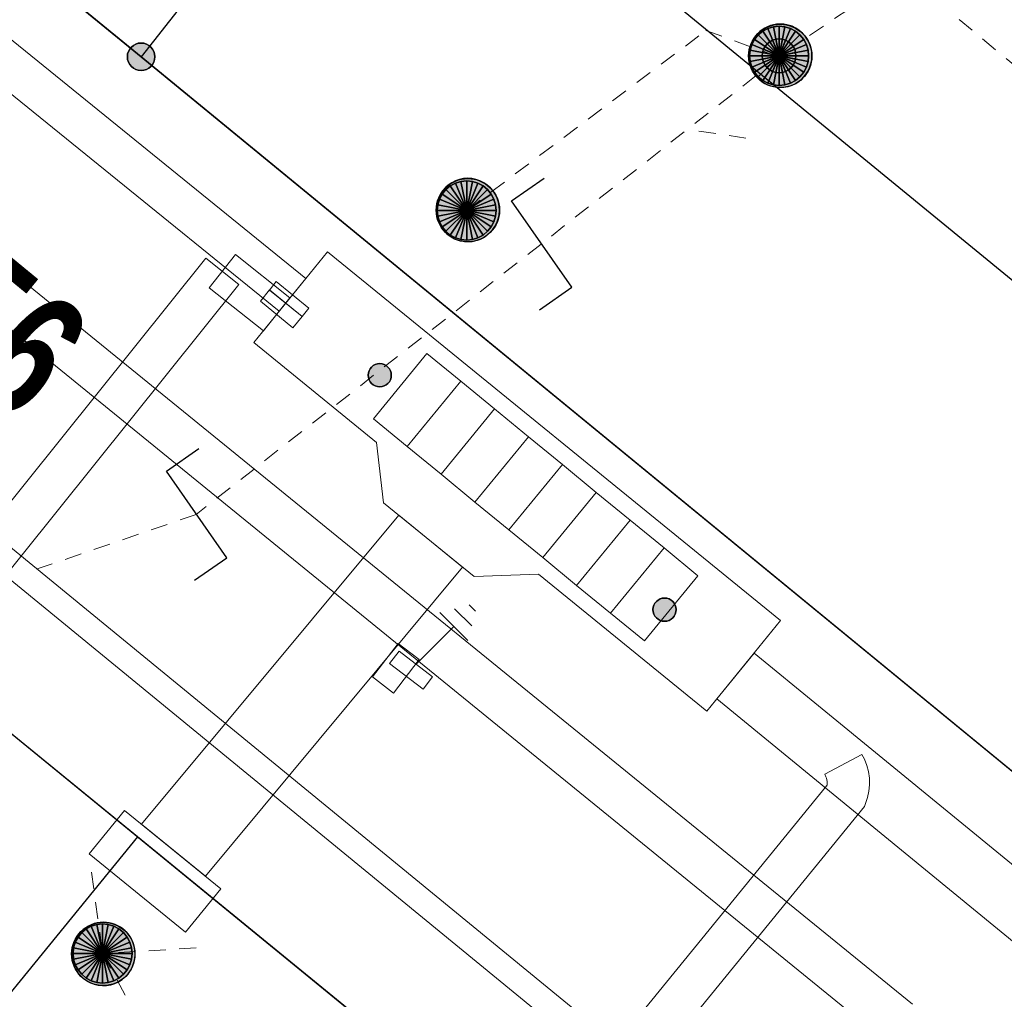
# Model space of a CAD drawing. Header units: metres. Extents: x 2695560 to 2696939, y 1260529 to 1262050.
# Tile 81 of 256: x 2696045 to 2696057, y 1260855 to 1260867. Entities that reach past the tile are written whole.
import ezdxf

# ---------------------------------------------------------------- set-up
doc = ezdxf.new("R2010")
doc.units = ezdxf.units.M
doc.linetypes.add('AUSGEZOGEN', pattern=[0])
doc.linetypes.add('VERDECKT2_S2', pattern=[0.36, 0.2, -0.16])
for name, color, linetype in [('XR$1$AV_Grenzpunkte', 7, 'AUSGEZOGEN'), ('XR$1$AV_Grundstück-Nr.', 7, 'AUSGEZOGEN'), ('XR$1$AV_Linien (BB)', 7, 'AUSGEZOGEN'), ('XR$1$AW_LK_Schachtdeckel', 24, 'AUSGEZOGEN'), ('XR$1$AW_LK_Zwischenpunkt', 24, 'AUSGEZOGEN'), ('XR$1$EW_LK_Knoten', 1, 'AUSGEZOGEN'), ('XR$1$Liegenschaftsgrenzen', 7, 'AUSGEZOGEN'), ('XR$1$PFAV', 255, 'AUSGEZOGEN'), ('XR$1$PFAW', 255, 'AUSGEZOGEN'), ('XR$1$RAEW', 8, 'AUSGEZOGEN'), ('XR$1$RP_Abstandslinie', 7, 'AUSGEZOGEN')]:
    doc.layers.add(name, color=color, linetype=linetype)
for name, color, linetype, lineweight in [('XR$2$ABW-Linie-R-ungenau', 4, 'VERDECKT2_S2', 18), ('XR$2$ABW-LinieFlaeche-R-genau', 4, 'AUSGEZOGEN', 18), ('XR$2$ABW-Punkt', 6, 'AUSGEZOGEN', 18), ('XR$2$ELE-Flaeche-oberirdisch', 1, 'AUSGEZOGEN', 18), ('XR$2$ELE-LinieAnker_Strebe', 1, 'AUSGEZOGEN', 18), ('XR$2$ELE-LinieFlaeche-genau', 1, 'AUSGEZOGEN', 18), ('XR$2$GAS-Linie-genau', 12, 'AUSGEZOGEN', 18), ('XR$2$WAS-Linie-genau', 5, 'AUSGEZOGEN', 18)]:
    doc.layers.add(name, color=color, linetype=linetype, lineweight=lineweight)
doc.styles.add('ARIAL', font='arial.ttf')

# ---------------------------------------------------------------- blocks, each defined once
blk = doc.blocks.new('COMPLEXOBJECT_769')
at = {"layer": 'XR$1$AV_Linien (BB)', "color": 7, "linetype": 'AUSGEZOGEN', "transparency": 33554687}
blk.add_line((6057.02, 10847.78), (6045.408, 10857.262), dxfattribs=at)
blk = doc.blocks.new('COMPLEXOBJECT_1176')
at = {"layer": 'XR$1$Liegenschaftsgrenzen', "color": 7, "linetype": 'AUSGEZOGEN', "transparency": 33554687}
blk.add_line((6041.04, 10860.83), (6057.02, 10847.78), dxfattribs=at)
blk = doc.blocks.new('COMPLEXOBJECT_1180')
at = {"layer": 'XR$1$Liegenschaftsgrenzen', "color": 7, "linetype": 'AUSGEZOGEN', "transparency": 33554687}
blk.add_line((6045.45, 10866.5), (6061.23, 10853.56), dxfattribs=at)
blk = doc.blocks.new('BAV15')
at = {"layer": 'XR$1$PFAV', "transparency": 33554687}
blk.add_hatch(color=7, dxfattribs=at).paths.add_polyline_path([(0.5, 0), (0.49, 0.101), (0.459, 0.197), (0.41, 0.286), (0.344, 0.362), (0.264, 0.424), (0.174, 0.469), (0.076, 0.494), (-0.025, 0.499), (-0.125, 0.484), (-0.22, 0.449), (-0.306, 0.395), (-0.379, 0.326), (-0.437, 0.243), (-0.477, 0.15), (-0.497, 0.051), (-0.497, -0.051), (-0.477, -0.15), (-0.437, -0.243), (-0.379, -0.326), (-0.306, -0.395), (-0.22, -0.449), (-0.125, -0.484), (-0.025, -0.499), (0.076, -0.494), (0.174, -0.469), (0.264, -0.424), (0.344, -0.362), (0.41, -0.286), (0.459, -0.197), (0.49, -0.101)])
at = {"color": 7, "transparency": 33554687}
for start, end in [(90, 270), (270, 90)]:
    blk.add_arc((0, 0), 0.5, start, end, dxfattribs=at)
at = {"layer": 'XR$1$PFAV', "transparency": 33554687}
blk.add_circle((0, 0), 0.5, dxfattribs=at)
blk = doc.blocks.new('BAW2093')
at = {"transparency": 33554687}
blk.add_lwpolyline([(-0.375, -0.5), (0, -0.5), (0, 0.5), (0.375, 0.5)], dxfattribs=at)
blk = doc.blocks.new('BAW2082')
at = {"layer": 'XR$1$PFAW', "transparency": 33554687}
blk.add_hatch(color=7, dxfattribs=at).paths.add_polyline_path([(0.509, -0.003), (0.499, 0.098), (0.469, 0.194), (0.42, 0.283), (0.354, 0.359), (0.274, 0.421), (0.183, 0.466), (0.085, 0.491), (-0.016, 0.496), (-0.116, 0.481), (-0.211, 0.446), (-0.297, 0.392), (-0.37, 0.323), (-0.428, 0.24), (-0.468, 0.147), (-0.488, 0.047), (-0.488, -0.054), (-0.468, -0.153), (-0.428, -0.246), (-0.37, -0.329), (-0.297, -0.398), (-0.211, -0.452), (-0.116, -0.487), (-0.016, -0.502), (0.085, -0.497), (0.183, -0.472), (0.274, -0.427), (0.354, -0.366), (0.42, -0.289), (0.469, -0.2), (0.499, -0.104)])
at = {"transparency": 33554687}
for start, end in [(91.1948, 268.8052), (268.8052, 91.1948)]:
    blk.add_arc((0.01, 0), 0.5, start, end, dxfattribs=at)
at = {"layer": 'XR$1$PFAW', "transparency": 33554687}
blk.add_circle((0.009, -0.003), 0.5, dxfattribs=at)
blk = doc.blocks.new('BEW957')
at = {"layer": 'XR$1$RAEW', "transparency": 33554687}
blk.add_hatch(color=1, dxfattribs=at).paths.add_polyline_path([(-0.5, 0), (-0.497, -0.051), (-0.49, -0.101), (-0.477, -0.15), (-0.459, -0.197), (-0.437, -0.243), (-0.41, -0.286), (-0.379, -0.326), (-0.344, -0.362), (-0.306, -0.395), (-0.264, -0.424), (-0.22, -0.449), (-0.174, -0.469), (-0.125, -0.484), (-0.076, -0.494), (-0.025, -0.499), (0.025, -0.499), (0.076, -0.494), (0.125, -0.484), (0.174, -0.469), (0.22, -0.449), (0.264, -0.424), (0.306, -0.395), (0.344, -0.362), (0.379, -0.326), (0.41, -0.286), (0.437, -0.243), (0.459, -0.197), (0.477, -0.15), (0.49, -0.101), (0.497, -0.051), (0.5, 0), (0.497, 0.051), (0.49, 0.101), (0.477, 0.15), (0.459, 0.197), (0.437, 0.243), (0.41, 0.286), (0.379, 0.326), (0.344, 0.362), (0.306, 0.395), (0.264, 0.424), (0.22, 0.449), (0.174, 0.469), (0.125, 0.484), (0.076, 0.494), (0.025, 0.499), (-0.025, 0.499), (-0.076, 0.494), (-0.125, 0.484), (-0.174, 0.469), (-0.22, 0.449), (-0.264, 0.424), (-0.306, 0.395), (-0.344, 0.362), (-0.379, 0.326), (-0.41, 0.286), (-0.437, 0.243), (-0.459, 0.197), (-0.477, 0.15), (-0.49, 0.101), (-0.497, 0.051)])
at = {"color": 1, "transparency": 33554687}
for start, end in [(90, 180), (0, 90), (180, 270), (270, 0)]:
    blk.add_arc((0, 0), 0.5, start, end, dxfattribs=at)
at = {"layer": 'XR$1$RAEW', "color": 1, "transparency": 33554687}
blk.add_circle((0, 0), 0.5, dxfattribs=at)
blk = doc.blocks.new('BEWLP2645')
at = {"color": 1, "transparency": 33554687}
for p, q in [((-1, -0.375), (-1, 0.375)), ((-1.249, -0.231), (-1.249, 0.231)), ((-1.499, -0.087), (-1.499, 0.087)), ((0, 0), (-1, 0))]:
    blk.add_line(p, q, dxfattribs=at)
blk = doc.blocks.new('ABW-KONTROLLSCHACHT')
at = {"layer": 'XR$2$ABW-Punkt', "linetype": 'AUSGEZOGEN', "lineweight": 25, "transparency": 33554687}
for points in [[(0, 350, 2500), (0, 0, 2500), (-68, 343, 2500)], [(0, 350), (0, 0), (-68, 343)], [(0, 350, 2500), (0, 350), (-68, 343), (-68, 343, 2500)], [(68, 343, 2500), (0, 0, 2500), (0, 350, 2500)], [(68, 343), (0, 0), (0, 350)], [(68, 343, 2500), (68, 343), (0, 350), (0, 350, 2500)], [(-247, 247, 2500), (0, 0, 2500), (-291, 194, 2500)], [(-247, 247), (0, 0), (-291, 194)], [(-247, 247, 2500), (-247, 247), (-291, 194), (-291, 194, 2500)], [(-194, 291, 2500), (0, 0, 2500), (-247, 247, 2500)], [(-194, 291), (0, 0), (-247, 247)], [(-194, 291, 2500), (-194, 291), (-247, 247), (-247, 247, 2500)], [(-134, 323, 2500), (0, 0, 2500), (-194, 291, 2500)], [(-134, 323), (0, 0), (-194, 291)], [(-134, 323, 2500), (-134, 323), (-194, 291), (-194, 291, 2500)], [(-68, 343, 2500), (0, 0, 2500), (-134, 323, 2500)], [(-68, 343), (0, 0), (-134, 323)], [(-68, 343, 2500), (-68, 343), (-134, 323), (-134, 323, 2500)], [(134, 323, 2500), (0, 0, 2500), (68, 343, 2500)], [(134, 323), (0, 0), (68, 343)], [(194, 291, 2500), (0, 0, 2500), (134, 323, 2500)], [(194, 291), (0, 0), (134, 323)], [(247, 247, 2500), (0, 0, 2500), (194, 291, 2500)], [(247, 247), (0, 0), (194, 291)], [(291, 194, 2500), (0, 0, 2500), (247, 247, 2500)], [(291, 194), (0, 0), (247, 247)], [(134, 323, 2500), (134, 323), (68, 343), (68, 343, 2500)], [(194, 291, 2500), (194, 291), (134, 323), (134, 323, 2500)], [(247, 247, 2500), (247, 247), (194, 291), (194, 291, 2500)], [(291, 194, 2500), (291, 194), (247, 247), (247, 247, 2500)], [(-323, 134, 2500), (0, 0, 2500), (-343, 68, 2500)], [(-323, 134), (0, 0), (-343, 68)], [(-323, 134, 2500), (-323, 134), (-343, 68), (-343, 68, 2500)], [(-291, 194, 2500), (0, 0, 2500), (-323, 134, 2500)], [(-291, 194), (0, 0), (-323, 134)], [(-291, 194, 2500), (-291, 194), (-323, 134), (-323, 134, 2500)], [(323, 134, 2500), (0, 0, 2500), (291, 194, 2500)], [(323, 134), (0, 0), (291, 194)], [(343, 68, 2500), (0, 0, 2500), (323, 134, 2500)], [(343, 68), (0, 0), (323, 134)], [(323, 134, 2500), (323, 134), (291, 194), (291, 194, 2500)], [(343, 68, 2500), (343, 68), (323, 134), (323, 134, 2500)], [(-343, 68, 2500), (0, 0, 2500), (-350, 0, 2500)], [(-343, 68), (0, 0), (-350, 0)], [(-343, 68, 2500), (-343, 68), (-350, 0), (-350, 0, 2500)], [(-350, 0, 2500), (0, 0, 2500), (-343, -68, 2500)], [(-350, 0), (0, 0), (-343, -68)], [(-343, -68, 2500), (0, 0, 2500), (-323, -134, 2500)], [(-343, -68), (0, 0), (-323, -134)], [(-323, -134, 2500), (0, 0, 2500), (-291, -194, 2500)], [(-323, -134), (0, 0), (-291, -194)], [(-291, -194, 2500), (0, 0, 2500), (-247, -247, 2500)], [(-291, -194), (0, 0), (-247, -247)], [(-247, -247, 2500), (0, 0, 2500), (-194, -291, 2500)], [(-247, -247), (0, 0), (-194, -291)], [(-194, -291, 2500), (0, 0, 2500), (-134, -323, 2500)], [(-194, -291), (0, 0), (-134, -323)], [(-134, -323, 2500), (0, 0, 2500), (-68, -343, 2500)], [(-134, -323), (0, 0), (-68, -343)], [(-68, -343, 2500), (0, 0, 2500), (0, -350, 2500)], [(-68, -343), (0, 0), (0, -350)], [(350, 0, 2500), (0, 0, 2500), (343, 68, 2500)], [(350, 0), (0, 0), (343, 68)], [(0, -350, 2500), (0, 0, 2500), (68, -343, 2500)], [(68, -343, 2500), (0, 0, 2500), (134, -323, 2500)], [(134, -323, 2500), (0, 0, 2500), (194, -291, 2500)], [(194, -291, 2500), (0, 0, 2500), (247, -247, 2500)], [(247, -247, 2500), (0, 0, 2500), (291, -194, 2500)], [(291, -194, 2500), (0, 0, 2500), (323, -134, 2500)], [(323, -134, 2500), (0, 0, 2500), (343, -68, 2500)], [(343, -68, 2500), (0, 0, 2500), (350, 0, 2500)], [(0, -350), (0, 0), (68, -343)], [(68, -343), (0, 0), (134, -323)], [(134, -323), (0, 0), (194, -291)], [(194, -291), (0, 0), (247, -247)], [(247, -247), (0, 0), (291, -194)], [(291, -194), (0, 0), (323, -134)], [(323, -134), (0, 0), (343, -68)], [(343, -68), (0, 0), (350, 0)], [(350, 0, 2500), (350, 0), (343, 68), (343, 68, 2500)], [(-350, 0, 2500), (-350, 0), (-343, -68), (-343, -68, 2500)], [(-343, -68, 2500), (-343, -68), (-323, -134), (-323, -134, 2500)], [(323, -134, 2500), (323, -134), (343, -68), (343, -68, 2500)], [(343, -68, 2500), (343, -68), (350, 0), (350, 0, 2500)], [(-323, -134, 2500), (-323, -134), (-291, -194), (-291, -194, 2500)], [(-291, -194, 2500), (-291, -194), (-247, -247), (-247, -247, 2500)], [(247, -247, 2500), (247, -247), (291, -194), (291, -194, 2500)], [(291, -194, 2500), (291, -194), (323, -134), (323, -134, 2500)], [(-247, -247, 2500), (-247, -247), (-194, -291), (-194, -291, 2500)], [(-194, -291, 2500), (-194, -291), (-134, -323), (-134, -323, 2500)], [(-134, -323, 2500), (-134, -323), (-68, -343), (-68, -343, 2500)], [(-68, -343, 2500), (-68, -343), (0, -350), (0, -350, 2500)], [(0, -350, 2500), (0, -350), (68, -343), (68, -343, 2500)], [(68, -343, 2500), (68, -343), (134, -323), (134, -323, 2500)], [(134, -323, 2500), (134, -323), (194, -291), (194, -291, 2500)], [(194, -291, 2500), (194, -291), (247, -247), (247, -247, 2500)]]:
    blk.add_3dface(points, dxfattribs=at)
blk = doc.blocks.new('ABW-NORMSCHACHT_WEITERE')
at = {"layer": 'XR$2$ABW-Punkt', "linetype": 'AUSGEZOGEN', "lineweight": 25, "transparency": 33554687}
for points in [[(-141, 141, 2500), (0, 0, 2500), (-166, 111, 2500)], [(-141, 141), (0, 0), (-166, 111)], [(-141, 141, 2500), (-141, 141), (-166, 111), (-166, 111, 2500)], [(-111, 166, 2500), (0, 0, 2500), (-141, 141, 2500)], [(-111, 166), (0, 0), (-141, 141)], [(-111, 166, 2500), (-111, 166), (-141, 141), (-141, 141, 2500)], [(-77, 185, 2500), (0, 0, 2500), (-111, 166, 2500)], [(-77, 185), (0, 0), (-111, 166)], [(-77, 185, 2500), (-77, 185), (-111, 166), (-111, 166, 2500)], [(-39, 196, 2500), (0, 0, 2500), (-77, 185, 2500)], [(-39, 196), (0, 0), (-77, 185)], [(-39, 196, 2500), (-39, 196), (-77, 185), (-77, 185, 2500)], [(0, 200, 2500), (0, 0, 2500), (-39, 196, 2500)], [(0, 200), (0, 0), (-39, 196)], [(0, 200, 2500), (0, 200), (-39, 196), (-39, 196, 2500)], [(39, 196, 2500), (0, 0, 2500), (0, 200, 2500)], [(39, 196), (0, 0), (0, 200)], [(39, 196, 2500), (39, 196), (0, 200), (0, 200, 2500)], [(77, 185, 2500), (0, 0, 2500), (39, 196, 2500)], [(77, 185), (0, 0), (39, 196)], [(111, 166, 2500), (0, 0, 2500), (77, 185, 2500)], [(111, 166), (0, 0), (77, 185)], [(141, 141, 2500), (0, 0, 2500), (111, 166, 2500)], [(141, 141), (0, 0), (111, 166)], [(166, 111, 2500), (0, 0, 2500), (141, 141, 2500)], [(166, 111), (0, 0), (141, 141)], [(77, 185, 2500), (77, 185), (39, 196), (39, 196, 2500)], [(111, 166, 2500), (111, 166), (77, 185), (77, 185, 2500)], [(141, 141, 2500), (141, 141), (111, 166), (111, 166, 2500)], [(166, 111, 2500), (166, 111), (141, 141), (141, 141, 2500)], [(-196, 39, 2500), (0, 0, 2500), (-200, 0, 2500)], [(-196, 39), (0, 0), (-200, 0)], [(-196, 39, 2500), (-196, 39), (-200, 0), (-200, 0, 2500)], [(-200, 0, 2500), (0, 0, 2500), (-196, -39, 2500)], [(-200, 0), (0, 0), (-196, -39)], [(-185, 77, 2500), (0, 0, 2500), (-196, 39, 2500)], [(-185, 77), (0, 0), (-196, 39)], [(-185, 77, 2500), (-185, 77), (-196, 39), (-196, 39, 2500)], [(-196, -39, 2500), (0, 0, 2500), (-185, -77, 2500)], [(-196, -39), (0, 0), (-185, -77)], [(-166, 111, 2500), (0, 0, 2500), (-185, 77, 2500)], [(-166, 111), (0, 0), (-185, 77)], [(-166, 111, 2500), (-166, 111), (-185, 77), (-185, 77, 2500)], [(-185, -77, 2500), (0, 0, 2500), (-166, -111, 2500)], [(-185, -77), (0, 0), (-166, -111)], [(-166, -111, 2500), (0, 0, 2500), (-141, -141, 2500)], [(-166, -111), (0, 0), (-141, -141)], [(-141, -141, 2500), (0, 0, 2500), (-111, -166, 2500)], [(-141, -141), (0, 0), (-111, -166)], [(-111, -166, 2500), (0, 0, 2500), (-77, -185, 2500)], [(-111, -166), (0, 0), (-77, -185)], [(-77, -185, 2500), (0, 0, 2500), (-39, -196, 2500)], [(-77, -185), (0, 0), (-39, -196)], [(-39, -196, 2500), (0, 0, 2500), (0, -200, 2500)], [(-39, -196), (0, 0), (0, -200)], [(185, 77, 2500), (0, 0, 2500), (166, 111, 2500)], [(185, 77), (0, 0), (166, 111)], [(196, 39, 2500), (0, 0, 2500), (185, 77, 2500)], [(196, 39), (0, 0), (185, 77)], [(200, 0, 2500), (0, 0, 2500), (196, 39, 2500)], [(200, 0), (0, 0), (196, 39)], [(0, -200, 2500), (0, 0, 2500), (39, -196, 2500)], [(39, -196, 2500), (0, 0, 2500), (77, -185, 2500)], [(77, -185, 2500), (0, 0, 2500), (111, -166, 2500)], [(111, -166, 2500), (0, 0, 2500), (141, -141, 2500)], [(141, -141, 2500), (0, 0, 2500), (166, -111, 2500)], [(166, -111, 2500), (0, 0, 2500), (185, -77, 2500)], [(185, -77, 2500), (0, 0, 2500), (196, -39, 2500)], [(196, -39, 2500), (0, 0, 2500), (200, 0, 2500)], [(0, -200), (0, 0), (39, -196)], [(39, -196), (0, 0), (77, -185)], [(77, -185), (0, 0), (111, -166)], [(111, -166), (0, 0), (141, -141)], [(141, -141), (0, 0), (166, -111)], [(166, -111), (0, 0), (185, -77)], [(185, -77), (0, 0), (196, -39)], [(196, -39), (0, 0), (200, 0)], [(185, 77, 2500), (185, 77), (166, 111), (166, 111, 2500)], [(196, 39, 2500), (196, 39), (185, 77), (185, 77, 2500)], [(200, 0, 2500), (200, 0), (196, 39), (196, 39, 2500)], [(-200, 0, 2500), (-200, 0), (-196, -39), (-196, -39, 2500)], [(-196, -39, 2500), (-196, -39), (-185, -77), (-185, -77, 2500)], [(-185, -77, 2500), (-185, -77), (-166, -111), (-166, -111, 2500)], [(-166, -111, 2500), (-166, -111), (-141, -141), (-141, -141, 2500)], [(141, -141, 2500), (141, -141), (166, -111), (166, -111, 2500)], [(166, -111, 2500), (166, -111), (185, -77), (185, -77, 2500)], [(185, -77, 2500), (185, -77), (196, -39), (196, -39, 2500)], [(196, -39, 2500), (196, -39), (200, 0), (200, 0, 2500)], [(-141, -141, 2500), (-141, -141), (-111, -166), (-111, -166, 2500)], [(-111, -166, 2500), (-111, -166), (-77, -185), (-77, -185, 2500)], [(-77, -185, 2500), (-77, -185), (-39, -196), (-39, -196, 2500)], [(-39, -196, 2500), (-39, -196), (0, -200), (0, -200, 2500)], [(0, -200, 2500), (0, -200), (39, -196), (39, -196, 2500)], [(39, -196, 2500), (39, -196), (77, -185), (77, -185, 2500)], [(77, -185, 2500), (77, -185), (111, -166), (111, -166, 2500)], [(111, -166, 2500), (111, -166), (141, -141), (141, -141, 2500)]]:
    blk.add_3dface(points, dxfattribs=at)
blk = doc.blocks.new('ABW-DECKEL')
at = {"layer": 'XR$2$ABW-Punkt', "linetype": 'AUSGEZOGEN', "lineweight": 25, "transparency": 33554687}
for points in [[(0, 350, 2500), (0, 0, 2500), (-68, 343, 2500)], [(0, 350), (0, 0), (-68, 343)], [(0, 350, 2500), (0, 350), (-68, 343), (-68, 343, 2500)], [(68, 343, 2500), (0, 0, 2500), (0, 350, 2500)], [(68, 343), (0, 0), (0, 350)], [(68, 343, 2500), (68, 343), (0, 350), (0, 350, 2500)], [(-247, 247, 2500), (0, 0, 2500), (-291, 194, 2500)], [(-247, 247), (0, 0), (-291, 194)], [(-247, 247, 2500), (-247, 247), (-291, 194), (-291, 194, 2500)], [(-194, 291, 2500), (0, 0, 2500), (-247, 247, 2500)], [(-194, 291), (0, 0), (-247, 247)], [(-194, 291, 2500), (-194, 291), (-247, 247), (-247, 247, 2500)], [(-134, 323, 2500), (0, 0, 2500), (-194, 291, 2500)], [(-134, 323), (0, 0), (-194, 291)], [(-134, 323, 2500), (-134, 323), (-194, 291), (-194, 291, 2500)], [(-68, 343, 2500), (0, 0, 2500), (-134, 323, 2500)], [(-68, 343), (0, 0), (-134, 323)], [(-68, 343, 2500), (-68, 343), (-134, 323), (-134, 323, 2500)], [(134, 323, 2500), (0, 0, 2500), (68, 343, 2500)], [(134, 323), (0, 0), (68, 343)], [(194, 291, 2500), (0, 0, 2500), (134, 323, 2500)], [(194, 291), (0, 0), (134, 323)], [(247, 247, 2500), (0, 0, 2500), (194, 291, 2500)], [(247, 247), (0, 0), (194, 291)], [(291, 194, 2500), (0, 0, 2500), (247, 247, 2500)], [(291, 194), (0, 0), (247, 247)], [(134, 323, 2500), (134, 323), (68, 343), (68, 343, 2500)], [(194, 291, 2500), (194, 291), (134, 323), (134, 323, 2500)], [(247, 247, 2500), (247, 247), (194, 291), (194, 291, 2500)], [(291, 194, 2500), (291, 194), (247, 247), (247, 247, 2500)], [(-323, 134, 2500), (0, 0, 2500), (-343, 68, 2500)], [(-323, 134), (0, 0), (-343, 68)], [(-323, 134, 2500), (-323, 134), (-343, 68), (-343, 68, 2500)], [(-291, 194, 2500), (0, 0, 2500), (-323, 134, 2500)], [(-291, 194), (0, 0), (-323, 134)], [(-291, 194, 2500), (-291, 194), (-323, 134), (-323, 134, 2500)], [(323, 134, 2500), (0, 0, 2500), (291, 194, 2500)], [(323, 134), (0, 0), (291, 194)], [(343, 68, 2500), (0, 0, 2500), (323, 134, 2500)], [(343, 68), (0, 0), (323, 134)], [(323, 134, 2500), (323, 134), (291, 194), (291, 194, 2500)], [(343, 68, 2500), (343, 68), (323, 134), (323, 134, 2500)], [(-343, 68, 2500), (0, 0, 2500), (-350, 0, 2500)], [(-343, 68), (0, 0), (-350, 0)], [(-343, 68, 2500), (-343, 68), (-350, 0), (-350, 0, 2500)], [(-350, 0, 2500), (0, 0, 2500), (-343, -68, 2500)], [(-350, 0), (0, 0), (-343, -68)], [(-343, -68, 2500), (0, 0, 2500), (-323, -134, 2500)], [(-343, -68), (0, 0), (-323, -134)], [(-323, -134, 2500), (0, 0, 2500), (-291, -194, 2500)], [(-323, -134), (0, 0), (-291, -194)], [(-291, -194, 2500), (0, 0, 2500), (-247, -247, 2500)], [(-291, -194), (0, 0), (-247, -247)], [(-247, -247, 2500), (0, 0, 2500), (-194, -291, 2500)], [(-247, -247), (0, 0), (-194, -291)], [(-194, -291, 2500), (0, 0, 2500), (-134, -323, 2500)], [(-194, -291), (0, 0), (-134, -323)], [(-134, -323, 2500), (0, 0, 2500), (-68, -343, 2500)], [(-134, -323), (0, 0), (-68, -343)], [(-68, -343, 2500), (0, 0, 2500), (0, -350, 2500)], [(-68, -343), (0, 0), (0, -350)], [(350, 0, 2500), (0, 0, 2500), (343, 68, 2500)], [(350, 0), (0, 0), (343, 68)], [(0, -350, 2500), (0, 0, 2500), (68, -343, 2500)], [(68, -343, 2500), (0, 0, 2500), (134, -323, 2500)], [(134, -323, 2500), (0, 0, 2500), (194, -291, 2500)], [(194, -291, 2500), (0, 0, 2500), (247, -247, 2500)], [(247, -247, 2500), (0, 0, 2500), (291, -194, 2500)], [(291, -194, 2500), (0, 0, 2500), (323, -134, 2500)], [(323, -134, 2500), (0, 0, 2500), (343, -68, 2500)], [(343, -68, 2500), (0, 0, 2500), (350, 0, 2500)], [(0, -350), (0, 0), (68, -343)], [(68, -343), (0, 0), (134, -323)], [(134, -323), (0, 0), (194, -291)], [(194, -291), (0, 0), (247, -247)], [(247, -247), (0, 0), (291, -194)], [(291, -194), (0, 0), (323, -134)], [(323, -134), (0, 0), (343, -68)], [(343, -68), (0, 0), (350, 0)], [(350, 0, 2500), (350, 0), (343, 68), (343, 68, 2500)], [(-350, 0, 2500), (-350, 0), (-343, -68), (-343, -68, 2500)], [(-343, -68, 2500), (-343, -68), (-323, -134), (-323, -134, 2500)], [(323, -134, 2500), (323, -134), (343, -68), (343, -68, 2500)], [(343, -68, 2500), (343, -68), (350, 0), (350, 0, 2500)], [(-323, -134, 2500), (-323, -134), (-291, -194), (-291, -194, 2500)], [(-291, -194, 2500), (-291, -194), (-247, -247), (-247, -247, 2500)], [(247, -247, 2500), (247, -247), (291, -194), (291, -194, 2500)], [(291, -194, 2500), (291, -194), (323, -134), (323, -134, 2500)], [(-247, -247, 2500), (-247, -247), (-194, -291), (-194, -291, 2500)], [(-194, -291, 2500), (-194, -291), (-134, -323), (-134, -323, 2500)], [(-134, -323, 2500), (-134, -323), (-68, -343), (-68, -343, 2500)], [(-68, -343, 2500), (-68, -343), (0, -350), (0, -350, 2500)], [(0, -350, 2500), (0, -350), (68, -343), (68, -343, 2500)], [(68, -343, 2500), (68, -343), (134, -323), (134, -323, 2500)], [(134, -323, 2500), (134, -323), (194, -291), (194, -291, 2500)], [(194, -291, 2500), (194, -291), (247, -247), (247, -247, 2500)]]:
    blk.add_3dface(points, dxfattribs=at)

msp = doc.modelspace()

# ---------------------------------------------------------------- linework, layer by layer
at = {"layer": 'XR$1$AV_Linien (BB)', "color": 7, "linetype": 'AUSGEZOGEN', "transparency": 33554687}
msp.add_line((2696046.378, 1260857.072), (2696042.413, 1260860.311), dxfattribs=at)
for points in [[(2696058.442, 1260856.451), (2696046.42, 1260866.31), (2696043.149, 1260868.985)], [(2696046.378, 1260857.072), (2696043.472, 1260853.513), (2696043.537, 1260853.461), (2696040.224, 1260849.25), (2696035.856, 1260852.686), (2696039.178, 1260856.919), (2696039.46, 1260856.695), (2696042.413, 1260860.311)]]:
    msp.add_lwpolyline(points, dxfattribs=at)
at = {"layer": 'XR$1$Liegenschaftsgrenzen', "color": 7, "linetype": 'AUSGEZOGEN', "transparency": 33554687}
msp.add_line((2696036.86, 1260874.13), (2696046.42, 1260866.31), dxfattribs=at)
msp.add_lwpolyline([(2696063.52, 1260888.13), (2696055.25, 1260877.53), (2696046.42, 1260866.31)], dxfattribs=at)
at = {"layer": 'XR$1$RP_Abstandslinie', "color": 7, "linetype": 'AUSGEZOGEN', "transparency": 33554687}
msp.add_lwpolyline([(2696040.37, 1260936.16), (2695987.59, 1260979.4), (2695957.81, 1260944.66), (2696008.61, 1260903.06), (2696036.46, 1260880.27), (2696064.38, 1260857.41), (2696092.6, 1260893.39), (2696060.4, 1260919.76), (2696040.37, 1260936.16)], close=True, dxfattribs=at)
at = {"layer": 'XR$2$ABW-Linie-R-ungenau', "linetype": 'VERDECKT2_S2', "transparency": 33554687}
for p, q in [((2696060.483, 1260870.679), (2696053.976, 1260866.321)), ((2696057.924, 1260865.242), (2696055.439, 1260867.31)), ((2696053.986, 1260866.309), (2696051.158, 1260864.092)), ((2696053.581, 1260865.347), (2696052.889, 1260865.449)), ((2696051.158, 1260864.092), (2696047.071, 1260860.89)), ((2696047.071, 1260860.89), (2696045.191, 1260860.245)), ((2696045.833, 1260856.656), (2696045.964, 1260855.692)), ((2696047.071, 1260855.757), (2696045.964, 1260855.692)), ((2696045.964, 1260855.692), (2696046.272, 1260855.121))]:
    msp.add_line(p, q, dxfattribs=at)
msp.add_lwpolyline([(2696050.276, 1260864.49), (2696053.11, 1260866.62), (2696053.98, 1260866.305)], dxfattribs=at)
at = {"layer": 'XR$2$ABW-LinieFlaeche-R-genau', "linetype": 'AUSGEZOGEN', "transparency": 33554687}
msp.add_lwpolyline([(2696065.043, 1260843.584), (2696006.95, 1260891.205), (2696007.14, 1260891.437), (2696065.233, 1260843.816), (2696065.043, 1260843.584)], close=True, dxfattribs=at)
at = {"layer": 'XR$2$ELE-Flaeche-oberirdisch', "transparency": 33554687}
for points in [[(2696048.629, 1260864), (2696047.755, 1260862.926), (2696049.209, 1260861.744), (2696049.292, 1260861.028), (2696050.365, 1260860.155), (2696051.125, 1260860.185), (2696053.121, 1260858.562), (2696053.994, 1260859.636), (2696048.629, 1260864)], [(2696050.228, 1260860.266), (2696049.471, 1260860.882), (2696046.424, 1260857.222), (2696047.181, 1260856.606), (2696050.228, 1260860.266)], [(2696068.198, 1260847.361), (2696053.682, 1260859.249), (2696053.238, 1260858.708), (2696068, 1260846.613), (2696068.198, 1260846.862), (2696068.198, 1260847.361)], [(2696046.224, 1260857.385), (2696045.806, 1260856.872), (2696046.946, 1260855.944), (2696047.364, 1260856.457), (2696046.224, 1260857.385)]]:
    msp.add_lwpolyline(points, close=True, dxfattribs=at)
at = {"layer": 'XR$2$ELE-LinieAnker_Strebe', "transparency": 33554687}
for points in [[(2696049.171, 1260862.023), (2696049.805, 1260862.797), (2696050.206, 1260862.468), (2696049.572, 1260861.694), (2696049.171, 1260862.023)], [(2696049.572, 1260861.694), (2696050.206, 1260862.468), (2696050.607, 1260862.139), (2696049.973, 1260861.366), (2696049.572, 1260861.694)], [(2696049.973, 1260861.366), (2696050.607, 1260862.139), (2696051.008, 1260861.81), (2696050.374, 1260861.037), (2696049.973, 1260861.366)], [(2696050.374, 1260861.037), (2696051.008, 1260861.81), (2696051.409, 1260861.481), (2696050.775, 1260860.708), (2696050.374, 1260861.037)], [(2696050.775, 1260860.708), (2696051.409, 1260861.481), (2696051.811, 1260861.152), (2696051.176, 1260860.379), (2696050.775, 1260860.708)], [(2696051.176, 1260860.379), (2696051.811, 1260861.152), (2696052.212, 1260860.823), (2696051.578, 1260860.05), (2696051.176, 1260860.379)], [(2696051.578, 1260860.05), (2696052.212, 1260860.823), (2696052.613, 1260860.494), (2696051.979, 1260859.721), (2696051.578, 1260860.05)], [(2696052.613, 1260860.494), (2696053.014, 1260860.165), (2696052.38, 1260859.392), (2696051.979, 1260859.721), (2696052.613, 1260860.494)]]:
    msp.add_lwpolyline(points, close=True, dxfattribs=at)
at = {"layer": 'XR$2$ELE-LinieFlaeche-genau', "linetype": 'AUSGEZOGEN', "transparency": 33554687}
for points in [[(2696048.057, 1260863.296), (2696041.622, 1260868.513), (2696041.936, 1260868.901), (2696048.371, 1260863.684), (2696048.057, 1260863.296)], [(2696044.187, 1260860.189), (2696047.187, 1260863.927), (2696047.577, 1260863.615), (2696044.577, 1260859.877), (2696044.187, 1260860.189)], [(2696047.538, 1260863.967), (2696048.182, 1260863.455), (2696047.87, 1260863.063), (2696047.226, 1260863.575), (2696047.538, 1260863.967)], [(2696047.94, 1260863.548), (2696048.02, 1260863.647), (2696048.408, 1260863.333), (2696048.328, 1260863.234), (2696047.94, 1260863.548)], [(2696047.833, 1260863.417), (2696047.941, 1260863.549), (2696048.327, 1260863.233), (2696048.219, 1260863.101), (2696047.833, 1260863.417)], [(2696049.465, 1260859.363), (2696049.714, 1260859.171), (2696049.408, 1260858.775), (2696049.159, 1260858.967), (2696049.465, 1260859.363)], [(2696049.363, 1260859.126), (2696049.476, 1260859.272), (2696049.872, 1260858.966), (2696049.759, 1260858.82), (2696049.363, 1260859.126)], [(2696048.08, 1260849.754), (2696054.543, 1260857.682), (2696054.54, 1260857.671), (2696054.544, 1260857.69), (2696054.546, 1260857.709), (2696054.545, 1260857.727), (2696054.543, 1260857.747), (2696054.537, 1260857.768), (2696054.531, 1260857.784), (2696054.516, 1260857.813), (2696054.956, 1260858.049), (2696054.987, 1260857.992), (2696055.015, 1260857.918), (2696055.033, 1260857.845), (2696055.045, 1260857.769), (2696055.046, 1260857.689), (2696055.038, 1260857.612), (2696055.022, 1260857.537), (2696054.987, 1260857.434), (2696048.468, 1260849.438), (2696048.08, 1260849.754)]]:
    msp.add_lwpolyline(points, close=True, dxfattribs=at)
at = {"layer": 'XR$2$GAS-Linie-genau', "linetype": 'AUSGEZOGEN', "transparency": 33554687}
msp.add_line((2696039.061, 1260868.496), (2696055.557, 1260855.09), dxfattribs=at)
at = {"layer": 'XR$2$WAS-Linie-genau', "linetype": 'AUSGEZOGEN', "transparency": 33554687}
msp.add_line((2696039.59, 1260867.378), (2696057.461, 1260852.845), dxfattribs=at)

# ---------------------------------------------------------------- block references
at = {"layer": 'XR$1$AV_Grenzpunkte', "color": 7, "linetype": 'AUSGEZOGEN', "lineweight": -3, "transparency": 33554687, "xscale": 0.3249999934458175, "yscale": 0.3249999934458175}
msp.add_blockref('BAV15', (2696046.42, 1260866.31), dxfattribs=at)
at = {"layer": 'XR$1$AV_Linien (BB)', "color": 7, "linetype": 'AUSGEZOGEN', "lineweight": -3, "transparency": 33554687}
msp.add_blockref('COMPLEXOBJECT_769', (2690000.97, 1249999.81), dxfattribs=at)
at = {"layer": 'XR$1$AW_LK_Schachtdeckel', "color": 24, "linetype": 'AUSGEZOGEN', "lineweight": -3, "transparency": 33554687, "xscale": 0.7499999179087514, "yscale": 0.7499999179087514}
msp.add_blockref('BAW2082', (2696053.983, 1260866.322), dxfattribs=at)
at = {"layer": 'XR$1$AW_LK_Schachtdeckel', "color": 24, "linetype": 'AUSGEZOGEN', "lineweight": -3, "transparency": 33554687}
for p, xscale, yscale, rotation in [((2696050.283, 1260864.491), 0.7499999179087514, 0.7499999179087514, 36.92828368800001), ((2696045.971, 1260855.693), 0.7499999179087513, 0.7499999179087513, 298.335449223)]:
    msp.add_blockref('BAW2082', p, dxfattribs=dict(at, xscale=xscale, yscale=yscale, rotation=rotation))
at = {"layer": 'XR$1$AW_LK_Zwischenpunkt', "color": 24, "linetype": 'AUSGEZOGEN', "lineweight": -3, "transparency": 33554687, "xscale": 1.250000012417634, "yscale": 1.250000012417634}
for p, rotation in [((2696051.165, 1260864.093), 34.907473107), ((2696047.078, 1260860.891), 34.90747321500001)]:
    msp.add_blockref('BAW2093', p, dxfattribs=dict(at, rotation=rotation))
at = {"layer": 'XR$1$EW_LK_Knoten', "color": 1, "linetype": 'AUSGEZOGEN', "lineweight": -3, "transparency": 33554687, "xscale": 0.2749999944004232, "yscale": 0.2749999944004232}
for p in [(2696049.246, 1260862.539), (2696052.62, 1260859.763)]:
    msp.add_blockref('BEW957', p, dxfattribs=at)
at = {"layer": 'XR$1$EW_LK_Knoten', "color": 1, "linetype": 'AUSGEZOGEN', "lineweight": -3, "transparency": 33554687, "xscale": 0.624999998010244, "yscale": 0.624999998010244, "rotation": 224.9999999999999}
msp.add_blockref('BEWLP2645', (2696049.681, 1260859.12), dxfattribs=at)
at = {"layer": 'XR$1$Liegenschaftsgrenzen', "color": 7, "linetype": 'AUSGEZOGEN', "lineweight": -3, "transparency": 33554687}
for name in ['COMPLEXOBJECT_1180', 'COMPLEXOBJECT_1176']:
    msp.add_blockref(name, (2690000.97, 1249999.81), dxfattribs=at)
at = {"layer": 'XR$2$ABW-Punkt', "color": 6, "linetype": 'AUSGEZOGEN', "lineweight": 18, "transparency": 33554687, "xscale": 0.001, "yscale": 0.001, "zscale": 0.001, "rotation": 360}
for name, p in [('ABW-DECKEL', (2696053.976, 1260866.321)), ('ABW-NORMSCHACHT_WEITERE', (2696053.976, 1260866.321)), ('ABW-KONTROLLSCHACHT', (2696050.276, 1260864.49)), ('ABW-DECKEL', (2696050.276, 1260864.49)), ('ABW-KONTROLLSCHACHT', (2696045.964, 1260855.692)), ('ABW-DECKEL', (2696045.964, 1260855.692))]:
    msp.add_blockref(name, p, dxfattribs=at)

# ---------------------------------------------------------------- texts
at = {"layer": 'XR$1$AV_Grundstück-Nr.', "color": 7, "transparency": 33554687, "insert": (2696043.701, 1260863.92), "char_height": 1.48491, "width": 4.98214, "attachment_point": 5, "rotation": 320.5872, "style": 'ARIAL'}
msp.add_mtext('\\A1;{\\fArial|i0|b1;\\H1.484908;\\W0.700000;\\C7;1/4856}\\P', dxfattribs=at)

doc.saveas('drawing.dxf')
